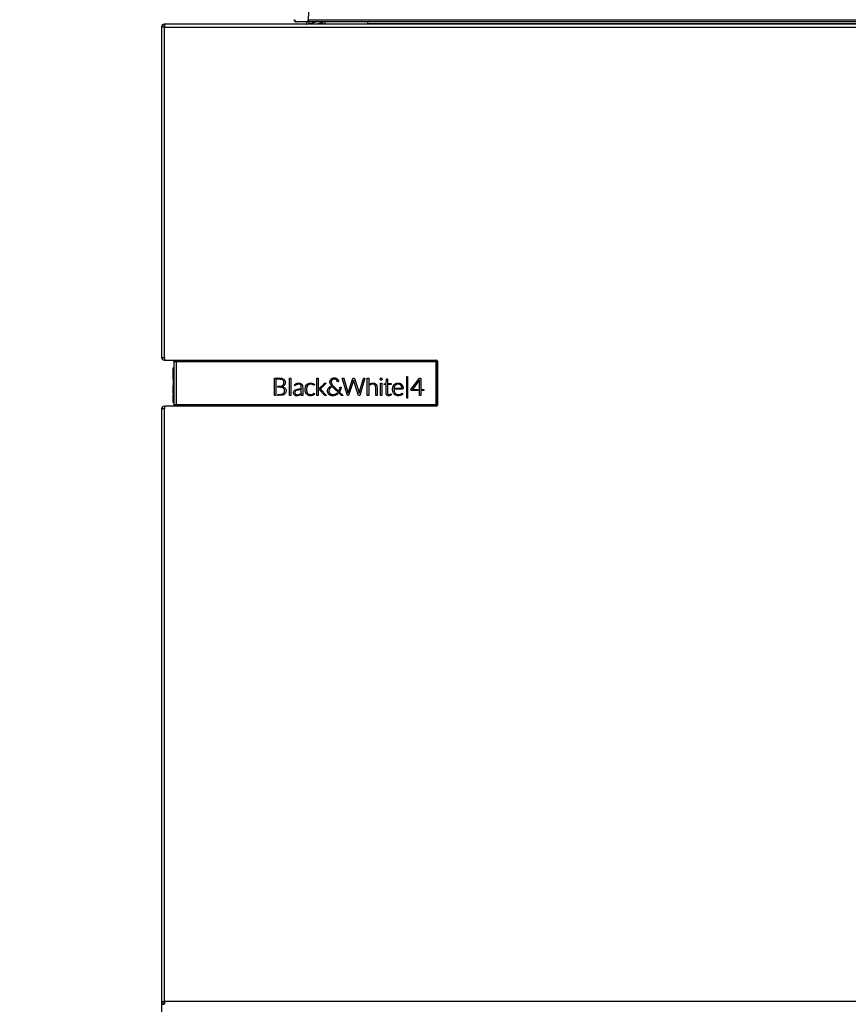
# Model space of a CAD drawing. Header units: millimetres. Extents: x -40 to 419, y 0 to 295.
# Tile 41 of 72: x 185 to 239, y 180 to 245. Entities that reach past the tile are written whole.
import ezdxf
from ezdxf.enums import TextEntityAlignment as Align

# ---------------------------------------------------------------- set-up
doc = ezdxf.new("R2010")
doc.units = ezdxf.units.MM
doc.layers.add('BW4_CTMPLUS_RL', color=7, linetype='Continuous')
doc.layers.add('Standard', color=7, linetype='Continuous')
doc.styles.add('SEACAD_Arial', font='arial.ttf')
doc.dimstyles.new('ISO_(mm)', dxfattribs={"dimtxt": 3, "dimasz": 3, "dimexe": 1.5, "dimexo": 0, "dimgap": 0.75, "dimtad": 1, "dimdec": 0, "dimlfac": 6.666667, "dimtxsty": 'SEACAD_Arial', "dimblk1": '_SE_FILLED', "dimblk2": '_SE_FILLED', "dimsah": 1, "dimcen": 1.5, "dimadec": 0, "dimazin": 0, "dimtfac": 0.5, "dimtmove": 0, "dimatfit": 3, "dimfxl": 1, "dimarcsym": 0})

# ---------------------------------------------------------------- blocks, each defined once
blk = doc.blocks.new('SE1')
at = {"layer": 'BW4_CTMPLUS_RL', "color": 7, "linetype": 'Continuous'}
for p, q in [((204.274, 249.858), (204.092, 244.627)), ((204.092, 244.627), (267.854, 244.627)), ((204.092, 244.477), (204.092, 244.627)), ((194.701, 244.147), (194.521, 244.147)), ((194.521, 244.147), (194.521, 222.607)), ((194.686, 244.173), (194.686, 244.326)), ((194.701, 244.327), (194.716, 244.327)), ((194.701, 244.326), (194.701, 244.147)), ((194.701, 222.607), (194.701, 244.147)), ((194.701, 244.147), (264.841, 244.147)), ((264.841, 244.327), (194.716, 244.327)), ((204.092, 244.477), (203.341, 244.477)), ((203.969, 244.477), (203.969, 244.354)), ((203.969, 244.354), (204.119, 244.354)), ((267.854, 244.477), (204.092, 244.477)), ((204.119, 244.346), (204.606, 244.477)), ((204.119, 244.477), (204.119, 244.354)), ((204.119, 244.364), (204.186, 244.364)), ((204.89, 244.397), (204.626, 244.327)), ((204.766, 244.364), (205.022, 244.364)), ((205.022, 244.477), (205.022, 244.327)), ((205.172, 244.477), (205.172, 244.327)), ((205.172, 244.364), (207.946, 244.364)), ((207.946, 244.477), (207.946, 244.354)), ((207.946, 244.354), (207.946, 244.327)), ((264.864, 244.354), (207.946, 244.354)), ((194.521, 222.607), (194.701, 222.607)), ((194.701, 222.607), (194.701, 222.427)), ((194.701, 222.427), (212.446, 222.427)), ((195.316, 222.335), (195.316, 219.518)), ((195.391, 222.411), (195.392, 222.411)), ((195.392, 222.411), (195.646, 222.411)), ((195.466, 222.41), (195.466, 222.335)), ((195.466, 222.335), (195.646, 222.335)), ((195.466, 222.335), (195.466, 219.519)), ((195.646, 222.411), (195.646, 222.427)), ((195.646, 222.41), (195.646, 222.411)), ((195.646, 222.411), (212.401, 222.411)), ((195.646, 222.41), (195.646, 222.335)), ((195.646, 222.41), (212.401, 222.41)), ((195.646, 222.335), (212.4, 222.335)), ((212.4, 222.335), (212.4, 219.518)), ((212.401, 222.411), (212.401, 222.427)), ((212.401, 222.41), (212.401, 222.411)), ((212.475, 222.337), (212.475, 219.517)), ((212.475, 222.337), (212.476, 222.337)), ((212.476, 222.337), (212.476, 219.517)), ((212.476, 222.337), (212.506, 222.337)), ((212.506, 222.337), (212.506, 219.517)), ((212.521, 222.352), (212.521, 219.502)), ((195.271, 221.905), (195.271, 221.429)), ((195.286, 221.92), (195.316, 221.921)), ((195.286, 221.432), (195.286, 221.92)), ((195.316, 221.398), (195.286, 221.397)), ((195.316, 221.398), (195.286, 221.397)), ((195.286, 221.397), (195.286, 220.765)), ((195.286, 221.189), (195.286, 221.397)), ((195.286, 220.867), (195.286, 220.798)), ((201.881, 221.259), (202.084, 221.259)), ((201.881, 220.118), (201.881, 221.259)), ((201.973, 221.181), (201.973, 220.118)), ((202.022, 221.181), (201.973, 221.181)), ((202.092, 221.181), (202.022, 221.181)), ((202.084, 221.259), (202.152, 221.259)), ((202.152, 221.259), (202.368, 221.243)), ((202.368, 221.243), (202.38, 221.239)), ((202.38, 221.239), (202.392, 221.236)), ((202.392, 221.236), (202.491, 221.188)), ((202.43, 221.124), (202.421, 221.131)), ((202.439, 221.117), (202.43, 221.124)), ((202.481, 220.867), (202.484, 220.874)), ((202.484, 220.874), (202.486, 220.881)), ((202.491, 221.188), (202.499, 221.182)), ((202.499, 221.182), (202.507, 221.176)), ((202.566, 221.098), (202.57, 221.089)), ((202.57, 221.089), (202.574, 221.08)), ((202.577, 220.877), (202.575, 220.87)), ((202.58, 220.884), (202.577, 220.877)), ((202.865, 221.263), (202.954, 221.263)), ((202.865, 220.118), (202.865, 221.263)), ((202.954, 221.263), (202.954, 220.118)), ((203.168, 220.806), (203.292, 220.9)), ((203.292, 220.9), (203.304, 220.905)), ((203.304, 220.905), (203.315, 220.911)), ((203.359, 220.848), (203.352, 220.845)), ((203.365, 220.85), (203.359, 220.848)), ((203.568, 220.92), (203.576, 220.917)), ((203.576, 220.917), (203.584, 220.913)), ((203.652, 220.863), (203.663, 220.85)), ((203.663, 220.85), (203.704, 220.772)), ((204.081, 220.901), (204.092, 220.906)), ((204.092, 220.906), (204.103, 220.912)), ((204.333, 220.854), (204.328, 220.855)), ((204.339, 220.852), (204.333, 220.854)), ((204.386, 220.833), (204.339, 220.852)), ((204.377, 220.916), (204.387, 220.912)), ((204.387, 220.912), (204.397, 220.908)), ((204.397, 220.908), (204.495, 220.843)), ((204.652, 221.263), (204.741, 221.263)), ((204.652, 220.118), (204.652, 221.263)), ((204.741, 221.263), (204.741, 220.118)), ((204.8, 220.59), (205.118, 220.893)), ((205.257, 220.924), (204.905, 220.59)), ((205.118, 220.893), (205.128, 220.903)), ((205.128, 220.903), (205.145, 220.917)), ((205.145, 220.917), (205.147, 220.918)), ((205.147, 220.918), (205.148, 220.919)), ((205.207, 220.924), (205.237, 220.924)), ((205.237, 220.924), (205.257, 220.924)), ((205.503, 221.027), (205.507, 221.058)), ((205.503, 220.98), (205.503, 221.027)), ((205.506, 220.953), (205.503, 220.98)), ((205.513, 220.924), (205.506, 220.953)), ((205.507, 221.058), (205.517, 221.094)), ((205.523, 220.891), (205.513, 220.924)), ((205.517, 221.094), (205.527, 221.118)), ((205.527, 220.883), (205.523, 220.891)), ((205.527, 221.118), (205.534, 221.131)), ((205.537, 220.862), (205.527, 220.883)), ((205.534, 221.131), (205.551, 221.159)), ((205.555, 220.83), (205.537, 220.862)), ((205.551, 221.159), (205.572, 221.184)), ((205.572, 221.184), (205.589, 221.201)), ((205.594, 221.06), (205.588, 221.028)), ((205.588, 221.028), (205.588, 220.986)), ((205.588, 220.986), (205.593, 220.952)), ((205.589, 221.201), (205.601, 221.21)), ((205.593, 220.952), (205.601, 220.924)), ((205.6, 221.077), (205.594, 221.06)), ((205.613, 221.104), (205.6, 221.077)), ((205.601, 221.21), (205.629, 221.229)), ((205.601, 220.924), (205.614, 220.893)), ((205.632, 221.131), (205.613, 221.104)), ((205.614, 220.893), (205.625, 220.874)), ((205.625, 220.874), (205.645, 220.844)), ((205.629, 221.229), (205.659, 221.245)), ((205.64, 221.14), (205.632, 221.131)), ((205.661, 221.158), (205.64, 221.14)), ((205.659, 221.245), (205.683, 221.255)), ((205.689, 221.175), (205.661, 221.158)), ((205.683, 221.255), (205.69, 221.257)), ((205.703, 221.182), (205.689, 221.175)), ((205.69, 221.257), (205.727, 221.266)), ((205.73, 221.191), (205.703, 221.182)), ((205.727, 221.266), (205.759, 221.27)), ((205.764, 221.197), (205.73, 221.191)), ((205.759, 221.27), (205.805, 221.271)), ((205.794, 221.199), (205.764, 221.197)), ((205.82, 221.197), (205.794, 221.199)), ((205.805, 221.271), (205.842, 221.268)), ((205.846, 221.192), (205.82, 221.197)), ((205.842, 221.268), (205.88, 221.259)), ((205.867, 221.185), (205.846, 221.192)), ((205.896, 221.169), (205.867, 221.185)), ((205.88, 221.259), (205.906, 221.249)), ((205.924, 221.148), (205.896, 221.169)), ((205.906, 221.249), (205.938, 221.233)), ((205.947, 221.12), (205.924, 221.148)), ((205.938, 221.233), (205.967, 221.214)), ((205.961, 221.098), (205.947, 221.12)), ((205.989, 221.035), (205.961, 221.098)), ((205.967, 221.214), (205.988, 221.197)), ((205.988, 221.197), (206.01, 221.173)), ((206.008, 221.024), (205.989, 221.035)), ((206.036, 221.028), (206.008, 221.024)), ((206.01, 221.173), (206.03, 221.146)), ((206.03, 221.146), (206.044, 221.121)), ((206.064, 221.037), (206.036, 221.028)), ((206.044, 221.121), (206.052, 221.1)), ((206.052, 221.1), (206.06, 221.072)), ((206.06, 221.072), (206.064, 221.037)), ((206.304, 221.259), (206.361, 221.259)), ((206.647, 220.118), (206.304, 221.259)), ((206.361, 221.259), (206.399, 221.252)), ((206.399, 221.252), (206.407, 221.235)), ((206.407, 221.235), (206.667, 220.35)), ((206.697, 220.298), (207.003, 221.231)), ((207.044, 221.108), (206.722, 220.118)), ((207.003, 221.231), (207.018, 221.252)), ((207.018, 221.252), (207.036, 221.259)), ((207.036, 221.259), (207.083, 221.25)), ((207.047, 221.117), (207.044, 221.108)), ((207.369, 220.123), (207.047, 221.117)), ((207.083, 221.25), (207.093, 221.236)), ((207.093, 221.236), (207.375, 220.377)), ((207.417, 220.301), (207.689, 221.231)), ((207.787, 221.25), (207.447, 220.118)), ((207.689, 221.231), (207.704, 221.252)), ((207.704, 221.252), (207.719, 221.259)), ((207.719, 221.259), (207.784, 221.259)), ((207.784, 221.259), (207.787, 221.25)), ((207.94, 221.263), (208.029, 221.263)), ((207.94, 220.118), (207.94, 221.263)), ((208.029, 221.263), (208.029, 220.118)), ((208.097, 220.864), (208.14, 220.894)), ((208.098, 220.791), (208.097, 220.864)), ((208.14, 220.894), (208.144, 220.896)), ((208.144, 220.896), (208.156, 220.903)), ((208.415, 220.919), (208.423, 220.916)), ((208.423, 220.916), (208.432, 220.912)), ((208.503, 220.861), (208.508, 220.854)), ((208.508, 220.854), (208.514, 220.847)), ((208.514, 220.847), (208.556, 220.767)), ((208.777, 221.215), (208.777, 221.216)), ((208.778, 221.166), (208.777, 221.167)), ((208.778, 221.165), (208.777, 221.166)), ((208.778, 221.216), (208.778, 221.218)), ((208.791, 221.237), (208.792, 221.238)), ((208.791, 221.237), (208.791, 221.237)), ((208.791, 221.146), (208.791, 221.147)), ((208.792, 221.145), (208.791, 221.146)), ((208.793, 220.923), (208.88, 220.923)), ((208.793, 220.119), (208.793, 220.923)), ((208.811, 221.251), (208.812, 221.251)), ((208.812, 221.132), (208.811, 221.132)), ((208.812, 221.251), (208.814, 221.252)), ((208.813, 221.131), (208.812, 221.132)), ((208.86, 221.252), (208.862, 221.251)), ((208.862, 221.132), (208.861, 221.131)), ((208.862, 221.251), (208.864, 221.251)), ((208.863, 221.132), (208.862, 221.132)), ((208.88, 220.923), (208.88, 220.119)), ((208.882, 221.238), (208.883, 221.237)), ((208.883, 221.146), (208.882, 221.145)), ((208.883, 221.237), (208.884, 221.237)), ((208.884, 221.147), (208.883, 221.146)), ((208.897, 221.218), (208.897, 221.217)), ((208.897, 221.217), (208.898, 221.215)), ((208.898, 221.167), (208.897, 221.166)), ((208.897, 221.166), (208.897, 221.165)), ((209.032, 220.89), (209.168, 220.9)), ((209.032, 220.849), (209.032, 220.89)), ((209.039, 220.837), (209.032, 220.849)), ((209.168, 220.9), (209.186, 221.168)), ((209.186, 221.168), (209.195, 221.196)), ((209.195, 221.196), (209.208, 221.202)), ((209.208, 221.202), (209.255, 221.202)), ((209.255, 221.202), (209.255, 220.899)), ((209.255, 220.899), (209.504, 220.899)), ((209.504, 220.899), (209.504, 220.83)), ((209.691, 220.832), (209.709, 220.849)), ((209.709, 220.849), (209.733, 220.868)), ((209.733, 220.868), (209.759, 220.886)), ((209.759, 220.886), (209.787, 220.902)), ((209.787, 220.902), (209.809, 220.912)), ((209.809, 220.912), (209.813, 220.913)), ((209.813, 220.913), (209.848, 220.924)), ((209.865, 220.855), (209.838, 220.845)), ((209.848, 220.924), (209.879, 220.931)), ((209.899, 220.863), (209.865, 220.855)), ((209.879, 220.931), (209.908, 220.935)), ((209.939, 220.867), (209.899, 220.863)), ((209.908, 220.935), (209.954, 220.937)), ((209.982, 220.866), (209.939, 220.867)), ((209.954, 220.937), (209.996, 220.935)), ((210.013, 220.86), (209.982, 220.866)), ((209.996, 220.935), (210.029, 220.928)), ((210.042, 220.852), (210.013, 220.86)), ((210.029, 220.928), (210.068, 220.917)), ((210.066, 220.841), (210.042, 220.852)), ((210.068, 220.917), (210.088, 220.909)), ((210.088, 220.909), (210.093, 220.907)), ((210.093, 220.907), (210.121, 220.891)), ((210.121, 220.891), (210.147, 220.872)), ((210.147, 220.872), (210.172, 220.852)), ((210.172, 220.852), (210.186, 220.837)), ((210.526, 221.357), (210.565, 221.357)), ((210.526, 219.952), (210.526, 221.357)), ((210.565, 221.357), (210.565, 219.952)), ((210.782, 220.509), (211.35, 221.26)), ((211.349, 221.138), (210.883, 220.515)), ((211.346, 220.118), (211.347, 221.128)), ((211.347, 221.128), (211.349, 221.138)), ((211.35, 221.26), (211.428, 221.26)), ((211.428, 221.26), (211.428, 220.515)), ((195.271, 220.214), (195.271, 220.765)), ((195.271, 220.387), (195.271, 220.424)), ((195.271, 220.282), (195.271, 220.357)), ((195.286, 220.765), (195.286, 220.475)), ((195.286, 220.475), (195.286, 220.199)), ((202.106, 220.731), (202.13, 220.731)), ((202.106, 220.658), (202.106, 220.731)), ((202.148, 220.658), (202.106, 220.658)), ((202.13, 220.731), (202.169, 220.731)), ((202.169, 220.731), (202.335, 220.748)), ((202.335, 220.748), (202.344, 220.751)), ((202.344, 220.751), (202.353, 220.754)), ((202.353, 220.754), (202.427, 220.797)), ((202.377, 220.643), (202.368, 220.645)), ((202.386, 220.64), (202.377, 220.643)), ((202.393, 220.706), (202.386, 220.704)), ((202.386, 220.704), (202.4, 220.701)), ((202.427, 220.797), (202.433, 220.802)), ((202.433, 220.802), (202.439, 220.807)), ((202.458, 220.736), (202.452, 220.733)), ((202.465, 220.741), (202.458, 220.736)), ((202.469, 220.598), (202.463, 220.603)), ((202.463, 220.251), (202.472, 220.259)), ((202.475, 220.593), (202.469, 220.598)), ((202.472, 220.259), (202.481, 220.267)), ((202.526, 220.528), (202.522, 220.535)), ((202.531, 220.799), (202.526, 220.793)), ((202.529, 220.521), (202.526, 220.528)), ((202.536, 220.805), (202.531, 220.799)), ((202.546, 220.208), (202.538, 220.202)), ((202.558, 220.627), (202.566, 220.619)), ((202.566, 220.619), (202.575, 220.61)), ((202.614, 220.301), (202.609, 220.292)), ((202.618, 220.311), (202.614, 220.301)), ((203.151, 220.215), (203.145, 220.228)), ((203.154, 220.406), (203.164, 220.421)), ((203.164, 220.421), (203.241, 220.485)), ((203.226, 220.258), (203.23, 220.249)), ((203.244, 220.397), (203.236, 220.386)), ((203.241, 220.485), (203.262, 220.496)), ((203.247, 220.779), (203.244, 220.776)), ((203.307, 220.442), (203.244, 220.397)), ((203.25, 220.781), (203.247, 220.779)), ((203.287, 220.81), (203.25, 220.781)), ((203.258, 220.211), (203.258, 220.211)), ((203.258, 220.211), (203.265, 220.205)), ((203.262, 220.496), (203.394, 220.539)), ((203.292, 220.813), (203.287, 220.81)), ((203.296, 220.816), (203.292, 220.813)), ((203.352, 220.845), (203.296, 220.816)), ((203.324, 220.45), (203.307, 220.442)), ((203.435, 220.481), (203.324, 220.45)), ((203.394, 220.539), (203.426, 220.545)), ((203.448, 220.484), (203.435, 220.481)), ((203.462, 220.486), (203.448, 220.484)), ((203.456, 220.185), (203.515, 220.208)), ((203.515, 220.208), (203.521, 220.211)), ((203.521, 220.211), (203.549, 220.231)), ((203.549, 220.231), (203.554, 220.235)), ((203.554, 220.235), (203.554, 220.163)), ((203.595, 220.799), (203.584, 220.813)), ((203.635, 220.301), (203.635, 220.348)), ((203.639, 220.238), (203.635, 220.301)), ((203.64, 220.238), (203.639, 220.238)), ((203.704, 220.772), (203.709, 220.754)), ((203.709, 220.754), (203.723, 220.59)), ((203.723, 220.59), (203.723, 220.525)), ((203.723, 220.525), (203.723, 220.118)), ((203.902, 220.677), (203.906, 220.689)), ((203.907, 220.347), (203.903, 220.36)), ((203.906, 220.689), (203.91, 220.702)), ((203.912, 220.335), (203.907, 220.347)), ((203.91, 220.702), (203.969, 220.811)), ((203.971, 220.226), (203.912, 220.335)), ((203.969, 220.811), (203.977, 220.821)), ((203.979, 220.217), (203.971, 220.226)), ((203.977, 220.821), (203.985, 220.83)), ((203.986, 220.209), (203.979, 220.217)), ((203.991, 220.665), (203.988, 220.654)), ((203.988, 220.386), (203.992, 220.375)), ((203.994, 220.675), (203.991, 220.665)), ((203.992, 220.375), (203.995, 220.365)), ((204.04, 220.765), (203.994, 220.675)), ((203.995, 220.365), (204.04, 220.276)), ((204.045, 220.772), (204.04, 220.765)), ((204.04, 220.276), (204.046, 220.269)), ((204.051, 220.78), (204.045, 220.772)), ((204.046, 220.269), (204.052, 220.262)), ((204.122, 220.207), (204.13, 220.203)), ((204.132, 220.84), (204.124, 220.836)), ((204.141, 220.844), (204.132, 220.84)), ((204.341, 220.196), (204.393, 220.22)), ((204.39, 220.831), (204.386, 220.833)), ((204.393, 220.829), (204.39, 220.831)), ((204.424, 220.809), (204.393, 220.829)), ((204.393, 220.22), (204.397, 220.223)), ((204.397, 220.223), (204.401, 220.225)), ((204.401, 220.225), (204.434, 220.249)), ((204.426, 220.808), (204.424, 220.809)), ((204.43, 220.805), (204.426, 220.808)), ((204.434, 220.249), (204.436, 220.252)), ((204.436, 220.252), (204.439, 220.254)), ((204.462, 220.267), (204.466, 220.267)), ((204.509, 220.227), (204.463, 220.18)), ((204.466, 220.8), (204.464, 220.799)), ((204.495, 220.842), (204.498, 220.839)), ((204.798, 220.588), (204.8, 220.59)), ((204.798, 220.525), (204.798, 220.588)), ((205.149, 220.149), (204.798, 220.525)), ((204.873, 220.56), (204.872, 220.559)), ((204.872, 220.559), (204.873, 220.559)), ((204.879, 220.565), (204.873, 220.56)), ((204.88, 220.566), (204.879, 220.565)), ((204.881, 220.567), (204.88, 220.566)), ((204.905, 220.59), (204.881, 220.567)), ((204.885, 220.55), (204.886, 220.549)), ((204.886, 220.549), (204.887, 220.547)), ((204.887, 220.547), (204.913, 220.52)), ((204.913, 220.52), (205.282, 220.118)), ((205.347, 220.441), (205.352, 220.472)), ((205.347, 220.395), (205.347, 220.441)), ((205.349, 220.365), (205.347, 220.395)), ((205.355, 220.337), (205.349, 220.365)), ((205.352, 220.472), (205.362, 220.509)), ((205.365, 220.306), (205.355, 220.337)), ((205.362, 220.509), (205.371, 220.534)), ((205.37, 220.292), (205.365, 220.306)), ((205.38, 220.273), (205.37, 220.292)), ((205.371, 220.534), (205.375, 220.543)), ((205.375, 220.543), (205.393, 220.576)), ((205.398, 220.245), (205.38, 220.273)), ((205.393, 220.576), (205.413, 220.607)), ((205.417, 220.22), (205.398, 220.245)), ((205.413, 220.607), (205.431, 220.63)), ((205.439, 220.197), (205.417, 220.22)), ((205.431, 220.63), (205.435, 220.634)), ((205.435, 220.634), (205.463, 220.662)), ((205.441, 220.467), (205.437, 220.436)), ((205.437, 220.436), (205.438, 220.386)), ((205.438, 220.386), (205.443, 220.359)), ((205.45, 220.5), (205.441, 220.467)), ((205.443, 220.359), (205.453, 220.329)), ((205.462, 220.529), (205.45, 220.5)), ((205.453, 220.329), (205.463, 220.307)), ((205.479, 220.561), (205.462, 220.529)), ((205.463, 220.662), (205.493, 220.688)), ((205.463, 220.307), (205.466, 220.303)), ((205.466, 220.303), (205.485, 220.276)), ((205.492, 220.58), (205.479, 220.561)), ((205.485, 220.276), (205.506, 220.252)), ((205.513, 220.606), (205.492, 220.58)), ((205.493, 220.688), (205.519, 220.707)), ((205.506, 220.252), (205.525, 220.235)), ((205.541, 220.633), (205.513, 220.606)), ((205.519, 220.707), (205.537, 220.718)), ((205.525, 220.235), (205.55, 220.219)), ((205.537, 220.718), (205.575, 220.739)), ((205.56, 220.649), (205.541, 220.633)), ((205.55, 220.219), (205.58, 220.203)), ((205.577, 220.797), (205.555, 220.83)), ((205.592, 220.67), (205.56, 220.649)), ((205.575, 220.739), (205.611, 220.755)), ((205.602, 220.765), (205.577, 220.797)), ((205.63, 220.692), (205.592, 220.67)), ((205.611, 220.755), (205.602, 220.765)), ((205.649, 220.701), (205.63, 220.692)), ((205.645, 220.844), (205.676, 220.805)), ((205.657, 220.705), (205.649, 220.701)), ((206.237, 220.135), (205.657, 220.705)), ((205.676, 220.805), (205.72, 220.759)), ((205.72, 220.759), (206.068, 220.415)), ((205.816, 220.2), (205.857, 220.216)), ((205.857, 220.216), (205.891, 220.232)), ((205.891, 220.232), (205.905, 220.24)), ((205.905, 220.24), (205.94, 220.263)), ((205.94, 220.263), (205.972, 220.29)), ((205.994, 220.215), (205.97, 220.198)), ((205.972, 220.29), (206.021, 220.24)), ((206.021, 220.24), (205.994, 220.215)), ((206.068, 220.415), (206.078, 220.417)), ((206.078, 220.417), (206.107, 220.479)), ((206.107, 220.479), (206.127, 220.533)), ((206.158, 220.411), (206.125, 220.36)), ((206.125, 220.36), (206.133, 220.351)), ((206.127, 220.533), (206.135, 220.562)), ((206.133, 220.351), (206.371, 220.118)), ((206.135, 220.562), (206.145, 220.605)), ((206.145, 220.605), (206.151, 220.644)), ((206.151, 220.644), (206.16, 220.663)), ((206.179, 220.455), (206.158, 220.411)), ((206.16, 220.663), (206.173, 220.67)), ((206.173, 220.67), (206.229, 220.67)), ((206.196, 220.494), (206.179, 220.455)), ((206.21, 220.54), (206.196, 220.494)), ((206.222, 220.59), (206.21, 220.54)), ((206.227, 220.638), (206.222, 220.59)), ((206.229, 220.67), (206.227, 220.638)), ((206.667, 220.35), (206.688, 220.271)), ((206.688, 220.271), (206.697, 220.298)), ((207.375, 220.377), (207.408, 220.272)), ((207.408, 220.272), (207.417, 220.301)), ((208.142, 220.822), (208.098, 220.791)), ((208.145, 220.824), (208.142, 220.822)), ((208.156, 220.83), (208.145, 220.824)), ((208.438, 220.802), (208.433, 220.808)), ((208.444, 220.795), (208.438, 220.802)), ((208.487, 220.517), (208.487, 220.581)), ((208.487, 220.118), (208.487, 220.517)), ((208.556, 220.767), (208.559, 220.758)), ((208.559, 220.758), (208.562, 220.748)), ((208.562, 220.748), (208.576, 220.581)), ((208.576, 220.581), (208.576, 220.517)), ((208.576, 220.517), (208.576, 220.118)), ((209.07, 220.83), (209.039, 220.837)), ((209.166, 220.83), (209.07, 220.83)), ((209.166, 220.294), (209.166, 220.83)), ((209.169, 220.251), (209.166, 220.294)), ((209.175, 220.217), (209.169, 220.251)), ((209.184, 220.195), (209.175, 220.217)), ((209.255, 220.83), (209.256, 220.276)), ((209.504, 220.83), (209.255, 220.83)), ((209.256, 220.276), (209.264, 220.241)), ((209.264, 220.241), (209.269, 220.23)), ((209.269, 220.23), (209.287, 220.206)), ((209.287, 220.206), (209.294, 220.2)), ((209.408, 220.19), (209.442, 220.208)), ((209.442, 220.208), (209.466, 220.227)), ((209.466, 220.227), (209.471, 220.23)), ((209.471, 220.23), (209.486, 220.235)), ((209.486, 220.235), (209.496, 220.228)), ((209.496, 220.228), (209.524, 220.185)), ((209.588, 220.566), (209.591, 220.605)), ((209.588, 220.51), (209.588, 220.566)), ((209.59, 220.474), (209.588, 220.51)), ((209.594, 220.441), (209.59, 220.474)), ((209.591, 220.605), (209.597, 220.642)), ((209.601, 220.404), (209.594, 220.441)), ((209.597, 220.642), (209.608, 220.685)), ((209.609, 220.369), (209.601, 220.404)), ((209.608, 220.685), (209.616, 220.709)), ((209.618, 220.343), (209.609, 220.369)), ((209.616, 220.709), (209.626, 220.732)), ((209.632, 220.312), (209.618, 220.343)), ((209.626, 220.732), (209.641, 220.761)), ((209.647, 220.283), (209.632, 220.312)), ((209.641, 220.761), (209.657, 220.789)), ((209.663, 220.256), (209.647, 220.283)), ((209.657, 220.789), (209.676, 220.815)), ((209.681, 220.23), (209.663, 220.256)), ((209.676, 220.815), (209.691, 220.832)), ((209.681, 220.615), (209.676, 220.555)), ((209.676, 220.555), (209.68, 220.462)), ((209.68, 220.462), (209.689, 220.414)), ((209.691, 220.663), (209.681, 220.615)), ((209.697, 220.212), (209.681, 220.23)), ((209.689, 220.414), (209.7, 220.371)), ((209.704, 220.703), (209.691, 220.663)), ((209.72, 220.191), (209.697, 220.212)), ((209.7, 220.371), (209.702, 220.365)), ((209.702, 220.365), (209.716, 220.334)), ((209.716, 220.729), (209.704, 220.703)), ((209.734, 220.758), (209.716, 220.729)), ((209.716, 220.334), (209.731, 220.305)), ((209.731, 220.305), (209.748, 220.279)), ((209.755, 220.785), (209.734, 220.758)), ((209.748, 220.279), (209.761, 220.263)), ((209.758, 220.789), (209.755, 220.785)), ((209.776, 220.807), (209.758, 220.789)), ((209.761, 220.263), (209.784, 220.242)), ((209.802, 220.825), (209.776, 220.807)), ((209.783, 220.608), (210.178, 220.608)), ((209.783, 220.546), (209.783, 220.608)), ((210.244, 220.546), (209.783, 220.546)), ((209.784, 220.242), (209.809, 220.224)), ((209.829, 220.841), (209.802, 220.825)), ((209.809, 220.224), (209.835, 220.208)), ((209.838, 220.845), (209.829, 220.841)), ((209.835, 220.208), (209.853, 220.2)), ((210.092, 220.824), (210.066, 220.841)), ((210.072, 220.197), (210.107, 220.209)), ((210.117, 220.803), (210.092, 220.824)), ((210.107, 220.209), (210.142, 220.226)), ((210.132, 220.785), (210.117, 220.803)), ((210.15, 220.759), (210.132, 220.785)), ((210.142, 220.226), (210.187, 220.255)), ((210.165, 220.729), (210.15, 220.759)), ((210.168, 220.722), (210.165, 220.729)), ((210.181, 220.676), (210.168, 220.722)), ((210.178, 220.608), (210.19, 220.615)), ((210.19, 220.615), (210.181, 220.676)), ((210.186, 220.837), (210.193, 220.828)), ((210.187, 220.255), (210.205, 220.266)), ((210.193, 220.828), (210.211, 220.802)), ((210.205, 220.266), (210.227, 220.263)), ((210.211, 220.802), (210.227, 220.774)), ((210.227, 220.774), (210.242, 220.744)), ((210.227, 220.263), (210.258, 220.227)), ((210.258, 220.227), (210.23, 220.197)), ((210.242, 220.744), (210.25, 220.722)), ((210.262, 220.553), (210.244, 220.546)), ((210.25, 220.722), (210.261, 220.677)), ((210.261, 220.677), (210.267, 220.635)), ((210.27, 220.576), (210.262, 220.553)), ((210.267, 220.635), (210.27, 220.576)), ((210.789, 220.461), (210.782, 220.509)), ((210.797, 220.449), (210.789, 220.461)), ((210.828, 220.442), (210.797, 220.449)), ((211.242, 220.442), (210.828, 220.442)), ((210.883, 220.515), (211.242, 220.515)), ((211.242, 220.515), (211.242, 220.442)), ((211.428, 220.515), (211.634, 220.515)), ((211.428, 220.442), (211.428, 220.118)), ((211.611, 220.442), (211.428, 220.442)), ((211.626, 220.448), (211.611, 220.442)), ((211.634, 220.474), (211.626, 220.448)), ((211.634, 220.515), (211.634, 220.474)), ((195.286, 220.199), (195.316, 220.198)), ((195.286, 220.19), (195.316, 220.189)), ((195.286, 220.189), (195.316, 220.188)), ((195.286, 219.668), (195.286, 220.137)), ((195.286, 219.668), (195.316, 219.667)), ((201.973, 220.118), (201.881, 220.118)), ((202.106, 220.197), (202.155, 220.197)), ((202.106, 220.118), (202.106, 220.197)), ((202.149, 220.118), (202.106, 220.118)), ((202.404, 220.136), (202.149, 220.118)), ((202.416, 220.14), (202.404, 220.136)), ((202.428, 220.143), (202.416, 220.14)), ((202.529, 220.195), (202.428, 220.143)), ((202.538, 220.202), (202.529, 220.195)), ((202.954, 220.118), (202.865, 220.118)), ((203.202, 220.151), (203.192, 220.16)), ((203.274, 220.116), (203.261, 220.12)), ((203.305, 220.183), (203.314, 220.181)), ((203.439, 220.115), (203.432, 220.113)), ((203.445, 220.116), (203.439, 220.115)), ((203.444, 220.182), (203.45, 220.183)), ((203.51, 220.139), (203.445, 220.116)), ((203.45, 220.183), (203.456, 220.185)), ((203.519, 220.144), (203.51, 220.139)), ((203.554, 220.163), (203.519, 220.144)), ((204.089, 220.136), (204.078, 220.141)), ((204.099, 220.131), (204.089, 220.136)), ((204.13, 220.203), (204.139, 220.2)), ((204.317, 220.116), (204.31, 220.115)), ((204.324, 220.118), (204.317, 220.116)), ((204.328, 220.192), (204.335, 220.194)), ((204.335, 220.194), (204.341, 220.196)), ((204.394, 220.14), (204.388, 220.138)), ((204.4, 220.143), (204.394, 220.14)), ((204.458, 220.177), (204.453, 220.173)), ((204.463, 220.18), (204.458, 220.177)), ((204.741, 220.118), (204.652, 220.118)), ((205.282, 220.118), (205.241, 220.118)), ((205.443, 220.192), (205.439, 220.197)), ((205.461, 220.177), (205.443, 220.192)), ((205.489, 220.159), (205.461, 220.177)), ((205.518, 220.142), (205.489, 220.159)), ((205.547, 220.129), (205.518, 220.142)), ((205.567, 220.122), (205.547, 220.129)), ((205.6, 220.114), (205.567, 220.122)), ((205.58, 220.203), (205.607, 220.193)), ((205.631, 220.108), (205.6, 220.114)), ((205.607, 220.193), (205.63, 220.187)), ((205.63, 220.187), (205.665, 220.182)), ((205.66, 220.106), (205.631, 220.108)), ((205.688, 220.105), (205.66, 220.106)), ((205.665, 220.182), (205.72, 220.182)), ((205.731, 220.109), (205.688, 220.105)), ((205.72, 220.182), (205.759, 220.186)), ((205.774, 220.115), (205.731, 220.109)), ((205.759, 220.186), (205.8, 220.195)), ((205.789, 220.118), (205.774, 220.115)), ((205.826, 220.128), (205.789, 220.118)), ((205.8, 220.195), (205.816, 220.2)), ((205.868, 220.143), (205.826, 220.128)), ((205.899, 220.156), (205.868, 220.143)), ((205.932, 220.174), (205.899, 220.156)), ((205.97, 220.198), (205.932, 220.174)), ((206.257, 220.122), (206.237, 220.135)), ((206.318, 220.118), (206.257, 220.122)), ((206.371, 220.118), (206.318, 220.118)), ((206.722, 220.118), (206.647, 220.118)), ((207.371, 220.118), (207.369, 220.123)), ((207.447, 220.118), (207.371, 220.118)), ((208.029, 220.118), (207.94, 220.118)), ((208.576, 220.118), (208.487, 220.118)), ((208.88, 220.119), (208.793, 220.119)), ((209.197, 220.171), (209.184, 220.195)), ((209.207, 220.158), (209.197, 220.171)), ((209.218, 220.146), (209.207, 220.158)), ((209.237, 220.132), (209.218, 220.146)), ((209.256, 220.121), (209.237, 220.132)), ((209.275, 220.113), (209.256, 220.121)), ((209.294, 220.109), (209.275, 220.113)), ((209.294, 220.2), (209.32, 220.186)), ((209.343, 220.106), (209.294, 220.109)), ((209.32, 220.186), (209.338, 220.182)), ((209.338, 220.182), (209.375, 220.182)), ((209.374, 220.107), (209.343, 220.106)), ((209.406, 220.114), (209.374, 220.107)), ((209.375, 220.182), (209.408, 220.19)), ((209.434, 220.123), (209.406, 220.114)), ((209.464, 220.137), (209.434, 220.123)), ((209.49, 220.153), (209.464, 220.137)), ((209.524, 220.185), (209.49, 220.153)), ((209.743, 220.173), (209.72, 220.191)), ((209.769, 220.156), (209.743, 220.173)), ((209.795, 220.142), (209.769, 220.156)), ((209.818, 220.132), (209.795, 220.142)), ((209.852, 220.121), (209.818, 220.132)), ((209.883, 220.114), (209.852, 220.121)), ((209.853, 220.2), (209.884, 220.191)), ((209.912, 220.11), (209.883, 220.114)), ((209.884, 220.191), (209.915, 220.184)), ((209.977, 220.108), (209.912, 220.11)), ((209.915, 220.184), (209.946, 220.182)), ((209.946, 220.182), (209.998, 220.183)), ((210.039, 220.115), (209.977, 220.108)), ((209.998, 220.183), (210.037, 220.188)), ((210.037, 220.188), (210.072, 220.197)), ((210.086, 220.126), (210.039, 220.115)), ((210.125, 220.138), (210.086, 220.126)), ((210.164, 220.155), (210.125, 220.138)), ((210.197, 220.173), (210.164, 220.155)), ((210.23, 220.197), (210.197, 220.173)), ((210.565, 219.952), (210.526, 219.952)), ((211.428, 220.118), (211.346, 220.118)), ((194.701, 219.247), (194.521, 219.247)), ((194.521, 219.247), (194.521, 180.607)), ((212.446, 219.427), (194.701, 219.427)), ((194.701, 219.427), (194.701, 219.247)), ((194.701, 180.607), (194.701, 219.247)), ((195.391, 219.442), (195.391, 219.451)), ((195.391, 219.442), (195.392, 219.442)), ((195.391, 219.442), (195.392, 219.442)), ((195.646, 219.442), (195.392, 219.442)), ((195.646, 219.518), (195.466, 219.519)), ((195.466, 219.444), (195.466, 219.519)), ((212.4, 219.518), (195.646, 219.518)), ((195.646, 219.518), (195.646, 219.443)), ((212.401, 219.443), (195.646, 219.443)), ((195.646, 219.443), (195.646, 219.442)), ((212.401, 219.442), (195.646, 219.442)), ((195.646, 219.442), (195.646, 219.427)), ((212.401, 219.443), (212.401, 219.442)), ((212.401, 219.442), (212.401, 219.427)), ((212.475, 219.517), (212.476, 219.517)), ((212.476, 219.517), (212.506, 219.517)), ((194.521, 180.607), (194.701, 180.607)), ((194.686, 180.427), (194.686, 180.581)), ((194.701, 180.607), (194.701, 180.427)), ((264.841, 180.607), (194.701, 180.607))]:
    blk.add_line(p, q, dxfattribs=at)
for centre, radius, start, end in [((203.341, 244.627), 0.15, 177.99615, 269.99542), ((194.701, 244.147), 0.18, 94.78019, 180), ((194.701, 244.147), 0.03, 120, 180), ((194.701, 244.147), 0.18, 90, 94.78019), ((194.701, 244.147), 0.03, 90, 120), ((194.716, 244.147), 0.18, 90, 94.78019), ((203.308, 244.628), 0.151, 225.05102, 270.10197), ((203.942, 244.354), 0.027, 270, 290.2218), ((203.942, 244.354), 0.027, 290.22157, 0), ((204.844, 244.568), 0.177, 285, 328.76778), ((194.701, 222.607), 0.18, 180, 270), ((194.701, 222.607), 0.03, 180, 270), ((195.394, 222.332), 0.0777, 92.27096, 178.03378), ((195.466, 271.619), 49.284, 269.82562, 270), ((195.421, 222.334), 0.075, 91, 180), ((195.383, 222.409), 0.00845, 5.30017, 15.04959), ((195.437, 225.269), 2.86, 269.07318, 270.57868), ((195.391, 222.441), 0.03, 270.5, 330.5732), ((195.65, 171.89), 50.52, 90.00373, 90.20818), ((208.064, 222.464), 4.338, 358.30249, 359.29335), ((212.574, 215.809), 6.529, 90.87292, 91.53124), ((212.401, 222.337), 0.0747, 0, 90), ((212.446, 222.352), 0.075, 0, 90), ((212.401, 222.337), 0.105, 0.00002, 58.58402), ((195.286, 221.905), 0.015, 92, 180), ((202.264, 220.975), 0.242, 316.07447, 333.44949), ((202.308, 220.962), 0.292, 27.70197, 46.9312), ((202.265, 221.009), 0.339, 323.06336, 335.89338), ((203.467, 220.681), 0.26, 44.45667, 63.1862), ((204.271, 220.546), 0.403, 118.24348, 135.29935), ((208.312, 220.672), 0.268, 44.68896, 63.49566), ((208.312, 220.672), 0.268, 53.60917, 54.63932), ((208.842, 221.189), 0.0699, 137.05699, 155.67445), ((208.847, 221.199), 0.0768, 206.24651, 222.8169), ((208.842, 221.185), 0.0732, 115.46596, 133.03354), ((208.843, 221.2), 0.0754, 227.30569, 244.36145), ((208.831, 221.184), 0.0747, 47.14438, 64.44248), ((208.83, 221.202), 0.0772, 295.77383, 312.51053), ((208.823, 221.181), 0.0819, 26.29467, 42.24614), ((208.823, 221.203), 0.0833, 317.11532, 332.41184), ((195.286, 220.214), 0.015, 180, 268), ((202.251, 221.057), 0.382, 304.07035, 316.16483), ((202.311, 220.412), 0.244, 30.12025, 47.8727), ((202.315, 220.45), 0.334, 313.62389, 331.67005), ((203.36, 220.328), 0.238, 208.53422, 225.05386), ((203.37, 220.321), 0.157, 207.22876, 224.39031), ((203.37, 220.321), 0.157, 207.22876, 224.39031), ((203.362, 220.336), 0.163, 233.29185, 249.41567), ((204.258, 220.479), 0.383, 224.87902, 242.02069), ((204.265, 220.581), 0.292, 118.90399, 137.04499), ((204.259, 220.456), 0.284, 223.20356, 241.23715), ((195.286, 219.683), 0.015, 179.90076, 267.99306), ((203.348, 220.351), 0.247, 233.93717, 249.36772), ((194.701, 219.247), 0.18, 90, 180), ((194.701, 219.247), 0.03, 90, 180), ((195.466, 170.223), 49.296, 90.00003, 90.17437), ((195.391, 219.518), 0.075, 180.03011, 269.66552), ((195.394, 219.52), 0.0779, 181.56721, 267.40302), ((195.437, 216.72), 2.723, 89.38371, 90.96446), ((195.382, 219.444), 0.00912, 345.41445, 354.32429), ((195.391, 219.412), 0.03, 29.4268, 89.5), ((195.65, 269.961), 50.518, 269.79181, 269.99627), ((205.873, 219.344), 6.529, 0.87293, 1.53123), ((212.528, 223.854), 4.338, 268.30249, 269.29335), ((212.401, 219.517), 0.0747, 270, 360), ((212.446, 219.502), 0.075, 270, 0), ((212.401, 219.517), 0.105, 301.41788, 360), ((194.701, 180.607), 0.18, 180, 265.21981), ((194.701, 180.607), 0.03, 180, 240), ((194.701, 180.607), 0.03, 240, 270)]:
    blk.add_arc(centre, radius, start, end, dxfattribs=at)
blk.add_ellipse((203.307, 244.627), major_axis=(-0.128, 0.079), ratio=0.999659, start_param=0.518643, end_param=1.3363, dxfattribs=at)
for points, knots in [([(195.316, 222.336), (195.316, 222.356), (195.324, 222.375), (195.352, 222.403), (195.371, 222.411), (195.391, 222.411)], [0, 0, 0, 0, 0.5, 0.5, 1, 1, 1, 1]), ([(212.401, 222.41), (212.421, 222.41), (212.44, 222.402), (212.467, 222.375), (212.475, 222.356), (212.475, 222.337)], [0, 0, 0, 0, 0.5, 0.5, 1, 1, 1, 1]), ([(202.421, 221.131), (202.387, 221.152), (202.356, 221.165), (202.328, 221.17), (202.299, 221.176), (202.272, 221.179), (202.247, 221.18), (202.223, 221.181), (202.21, 221.181), (202.209, 221.181), (202.208, 221.181), (202.204, 221.181), (202.196, 221.181), (202.187, 221.181), (202.174, 221.181), (202.154, 221.181), (202.135, 221.181), (202.114, 221.181), (202.092, 221.181)], [0, 0, 0, 0, 0.302264, 0.302264, 0.302264, 0.541149, 0.541149, 0.541149, 0.654812, 0.654812, 0.654812, 0.694729, 0.694729, 0.694729, 0.816263, 0.816263, 0.816263, 1, 1, 1, 1]), ([(202.486, 220.881), (202.491, 220.894), (202.494, 220.905), (202.496, 220.915), (202.497, 220.925), (202.499, 220.933), (202.5, 220.938), (202.5, 220.944), (202.5, 220.958), (202.499, 220.979), (202.497, 221), (202.493, 221.021), (202.487, 221.044), (202.48, 221.066), (202.464, 221.09), (202.439, 221.117)], [0, 0, 0, 0, 0.141572, 0.141572, 0.141572, 0.23405, 0.23405, 0.23405, 0.392207, 0.392207, 0.392207, 0.652444, 0.652444, 0.652444, 1, 1, 1, 1]), ([(202.574, 221.08), (202.585, 221.049), (202.591, 221.021), (202.592, 220.998), (202.593, 220.975), (202.593, 220.956), (202.593, 220.942), (202.592, 220.928), (202.587, 220.909), (202.58, 220.884)], [0, 0, 0, 0, 0.422167, 0.422167, 0.422167, 0.702504, 0.702504, 0.702504, 1, 1, 1, 1]), ([(203.315, 220.911), (203.355, 220.926), (203.39, 220.934), (203.42, 220.936), (203.45, 220.938), (203.474, 220.938), (203.494, 220.937), (203.514, 220.935), (203.538, 220.93), (203.568, 220.92)], [0, 0, 0, 0, 0.419004, 0.419004, 0.419004, 0.706356, 0.706356, 0.706356, 1, 1, 1, 1]), ([(203.584, 220.813), (203.562, 220.834), (203.543, 220.847), (203.524, 220.853), (203.506, 220.858), (203.489, 220.861), (203.472, 220.862), (203.456, 220.863), (203.44, 220.863), (203.425, 220.862), (203.41, 220.861), (203.39, 220.857), (203.365, 220.85)], [0, 0, 0, 0, 0.307143, 0.307143, 0.307143, 0.534368, 0.534368, 0.534368, 0.738807, 0.738807, 0.738807, 1, 1, 1, 1]), ([(204.103, 220.912), (204.142, 220.926), (204.176, 220.933), (204.205, 220.935), (204.234, 220.937), (204.261, 220.937), (204.286, 220.936), (204.31, 220.934), (204.341, 220.928), (204.377, 220.916)], [0, 0, 0, 0, 0.376238, 0.376238, 0.376238, 0.66465, 0.66465, 0.66465, 1, 1, 1, 1]), ([(204.328, 220.855), (204.307, 220.86), (204.29, 220.863), (204.275, 220.864), (204.261, 220.864), (204.242, 220.864), (204.219, 220.863), (204.196, 220.861), (204.17, 220.855), (204.141, 220.844)], [0, 0, 0, 0, 0.28036, 0.28036, 0.28036, 0.575241, 0.575241, 0.575241, 1, 1, 1, 1]), ([(205.148, 220.919), (205.155, 220.922), (205.16, 220.923), (205.165, 220.924), (205.17, 220.924), (205.173, 220.924), (205.174, 220.924), (205.175, 220.924), (205.179, 220.924), (205.184, 220.924), (205.189, 220.924), (205.197, 220.924), (205.207, 220.924)], [0, 0, 0, 0, 0.295389, 0.295389, 0.295389, 0.44856, 0.44856, 0.44856, 0.605319, 0.605319, 0.605319, 1, 1, 1, 1]), ([(208.156, 220.903), (208.197, 220.922), (208.233, 220.932), (208.263, 220.934), (208.293, 220.937), (208.318, 220.937), (208.339, 220.936), (208.359, 220.934), (208.384, 220.929), (208.415, 220.919)], [0, 0, 0, 0, 0.421976, 0.421976, 0.421976, 0.706086, 0.706086, 0.706086, 1, 1, 1, 1]), ([(208.433, 220.808), (208.401, 220.841), (208.367, 220.859), (208.332, 220.861), (208.296, 220.863), (208.268, 220.863), (208.246, 220.861), (208.224, 220.859), (208.194, 220.849), (208.156, 220.83)], [0, 0, 0, 0, 0.391516, 0.391516, 0.391516, 0.679393, 0.679393, 0.679393, 1, 1, 1, 1]), ([(208.777, 221.167), (208.774, 221.174), (208.773, 221.182), (208.772, 221.19), (208.772, 221.198), (208.774, 221.206), (208.777, 221.215)], [0, 0, 0, 0, 0.468595, 0.468595, 0.468595, 1, 1, 1, 1]), ([(208.861, 221.131), (208.854, 221.129), (208.846, 221.127), (208.838, 221.127), (208.831, 221.126), (208.822, 221.128), (208.813, 221.131)], [0, 0, 0, 0, 0.474749, 0.474749, 0.474749, 1, 1, 1, 1]), ([(208.814, 221.252), (208.826, 221.256), (208.835, 221.258), (208.842, 221.257), (208.849, 221.255), (208.855, 221.254), (208.86, 221.252)], [0, 0, 0, 0, 0.608376, 0.608376, 0.608376, 1, 1, 1, 1]), ([(208.898, 221.215), (208.901, 221.206), (208.903, 221.198), (208.903, 221.19), (208.902, 221.182), (208.901, 221.174), (208.898, 221.167)], [0, 0, 0, 0, 0.530087, 0.530087, 0.530087, 1, 1, 1, 1]), ([(202.368, 220.645), (202.349, 220.65), (202.332, 220.653), (202.319, 220.655), (202.306, 220.656), (202.291, 220.657), (202.276, 220.658), (202.26, 220.658), (202.252, 220.659), (202.251, 220.658), (202.249, 220.658), (202.245, 220.658), (202.238, 220.658), (202.231, 220.658), (202.219, 220.658), (202.203, 220.658), (202.187, 220.658), (202.169, 220.658), (202.148, 220.658)], [0, 0, 0, 0, 0.225654, 0.225654, 0.225654, 0.422556, 0.422556, 0.422556, 0.537151, 0.537151, 0.537151, 0.594887, 0.594887, 0.594887, 0.752469, 0.752469, 0.752469, 1, 1, 1, 1]), ([(202.155, 220.197), (202.17, 220.197), (202.186, 220.197), (202.202, 220.197), (202.218, 220.197), (202.23, 220.197), (202.237, 220.197), (202.244, 220.197), (202.248, 220.197), (202.248, 220.197), (202.248, 220.197), (202.261, 220.197), (202.286, 220.198), (202.311, 220.199), (202.338, 220.203), (202.367, 220.208), (202.395, 220.214), (202.427, 220.229), (202.463, 220.251)], [0, 0, 0, 0, 0.149546, 0.149546, 0.149546, 0.259082, 0.259082, 0.259082, 0.294411, 0.294411, 0.294411, 0.413265, 0.413265, 0.413265, 0.668227, 0.668227, 0.668227, 1, 1, 1, 1]), ([(202.481, 220.267), (202.508, 220.296), (202.524, 220.322), (202.531, 220.345), (202.538, 220.368), (202.543, 220.39), (202.544, 220.412), (202.545, 220.433), (202.546, 220.448), (202.545, 220.456), (202.544, 220.463), (202.542, 220.473), (202.54, 220.483), (202.538, 220.494), (202.534, 220.507), (202.529, 220.521)], [0, 0, 0, 0, 0.342458, 0.342458, 0.342458, 0.592457, 0.592457, 0.592457, 0.75256, 0.75256, 0.75256, 0.855972, 0.855972, 0.855972, 1, 1, 1, 1]), ([(202.575, 220.61), (202.602, 220.578), (202.619, 220.55), (202.626, 220.526), (202.633, 220.501), (202.637, 220.478), (202.638, 220.457), (202.64, 220.436), (202.64, 220.415), (202.638, 220.395), (202.637, 220.375), (202.63, 220.347), (202.618, 220.311)], [0, 0, 0, 0, 0.311886, 0.311886, 0.311886, 0.531764, 0.531764, 0.531764, 0.728144, 0.728144, 0.728144, 1, 1, 1, 1]), ([(203.145, 220.228), (203.136, 220.251), (203.131, 220.278), (203.129, 220.308), (203.127, 220.338), (203.135, 220.371), (203.154, 220.406)], [0, 0, 0, 0, 0.443899, 0.443899, 0.443899, 1, 1, 1, 1]), ([(203.244, 220.776), (203.233, 220.768), (203.226, 220.763), (203.221, 220.762), (203.216, 220.761), (203.21, 220.761), (203.204, 220.762), (203.198, 220.763), (203.193, 220.766), (203.189, 220.771), (203.185, 220.777), (203.182, 220.781), (203.179, 220.786), (203.177, 220.79), (203.175, 220.794), (203.172, 220.798), (203.17, 220.802), (203.169, 220.805), (203.168, 220.806)], [0, 0, 0, 0, 0.26111, 0.26111, 0.26111, 0.424218, 0.424218, 0.424218, 0.601555, 0.601555, 0.601555, 0.770783, 0.770783, 0.770783, 0.909453, 0.909453, 0.909453, 1, 1, 1, 1]), ([(203.236, 220.386), (203.225, 220.368), (203.218, 220.348), (203.216, 220.326), (203.214, 220.304), (203.218, 220.282), (203.226, 220.258)], [0, 0, 0, 0, 0.479637, 0.479637, 0.479637, 1, 1, 1, 1]), ([(203.426, 220.545), (203.46, 220.551), (203.488, 220.555), (203.512, 220.557), (203.536, 220.56), (203.563, 220.562), (203.594, 220.562), (203.625, 220.563), (203.64, 220.564), (203.638, 220.566), (203.636, 220.567), (203.635, 220.571), (203.635, 220.577), (203.635, 220.583), (203.636, 220.591), (203.635, 220.603), (203.635, 220.614), (203.635, 220.623), (203.635, 220.629), (203.635, 220.635), (203.635, 220.648), (203.634, 220.666), (203.634, 220.685), (203.631, 220.705), (203.627, 220.726), (203.622, 220.748), (203.612, 220.772), (203.595, 220.799)], [0, 0, 0, 0, 0.191409, 0.191409, 0.191409, 0.371915, 0.371915, 0.371915, 0.469488, 0.469488, 0.469488, 0.495168, 0.495168, 0.495168, 0.55213, 0.55213, 0.55213, 0.610391, 0.610391, 0.610391, 0.692259, 0.692259, 0.692259, 0.824954, 0.824954, 0.824954, 1, 1, 1, 1]), ([(203.635, 220.348), (203.635, 220.364), (203.635, 220.382), (203.635, 220.4), (203.635, 220.419), (203.635, 220.436), (203.635, 220.452), (203.635, 220.469), (203.635, 220.48), (203.635, 220.487), (203.635, 220.494), (203.636, 220.498), (203.636, 220.5), (203.637, 220.502), (203.625, 220.502), (203.6, 220.5), (203.575, 220.498), (203.552, 220.496), (203.533, 220.494), (203.514, 220.493), (203.49, 220.49), (203.462, 220.486)], [0, 0, 0, 0, 0.158726, 0.158726, 0.158726, 0.31748, 0.31748, 0.31748, 0.422267, 0.422267, 0.422267, 0.463224, 0.463224, 0.463224, 0.576438, 0.576438, 0.576438, 0.781431, 0.781431, 0.781431, 1, 1, 1, 1]), ([(203.723, 220.118), (203.72, 220.118), (203.717, 220.118), (203.712, 220.118), (203.707, 220.118), (203.702, 220.118), (203.695, 220.118), (203.689, 220.118), (203.683, 220.118), (203.677, 220.119), (203.671, 220.12), (203.666, 220.122), (203.662, 220.125), (203.658, 220.128), (203.655, 220.133), (203.653, 220.139), (203.651, 220.145), (203.649, 220.151), (203.649, 220.157), (203.648, 220.163), (203.647, 220.171), (203.646, 220.183), (203.644, 220.195), (203.643, 220.206), (203.642, 220.217), (203.641, 220.227), (203.64, 220.234), (203.64, 220.238)], [0, 0, 0, 0, 0.059278, 0.059278, 0.059278, 0.151493, 0.151493, 0.151493, 0.25451, 0.25451, 0.25451, 0.34494, 0.34494, 0.34494, 0.439258, 0.439258, 0.439258, 0.543147, 0.543147, 0.543147, 0.690626, 0.690626, 0.690626, 0.878767, 0.878767, 0.878767, 1, 1, 1, 1]), ([(203.903, 220.36), (203.891, 220.405), (203.884, 220.453), (203.882, 220.506), (203.88, 220.559), (203.886, 220.616), (203.902, 220.677)], [0, 0, 0, 0, 0.461455, 0.461455, 0.461455, 1, 1, 1, 1]), ([(203.988, 220.654), (203.976, 220.602), (203.971, 220.554), (203.972, 220.509), (203.974, 220.464), (203.98, 220.423), (203.988, 220.386)], [0, 0, 0, 0, 0.541593, 0.541593, 0.541593, 1, 1, 1, 1]), ([(204.498, 220.839), (204.497, 220.838), (204.494, 220.835), (204.491, 220.83), (204.488, 220.826), (204.485, 220.821), (204.481, 220.817), (204.478, 220.812), (204.475, 220.808), (204.473, 220.806), (204.472, 220.804), (204.469, 220.802), (204.467, 220.8), (204.466, 220.8), (204.466, 220.8), (204.466, 220.8)], [0, 0, 0, 0, 0.228872, 0.228872, 0.228872, 0.559342, 0.559342, 0.559342, 0.814918, 0.814918, 0.814918, 0.992466, 0.992466, 0.992466, 1, 1, 1, 1]), ([(204.466, 220.267), (204.473, 220.266), (204.478, 220.264), (204.481, 220.261), (204.484, 220.258), (204.485, 220.256), (204.486, 220.255), (204.487, 220.254), (204.489, 220.252), (204.492, 220.248), (204.495, 220.244), (204.499, 220.24), (204.502, 220.236), (204.505, 220.231), (204.507, 220.229), (204.509, 220.227), (204.509, 220.227), (204.509, 220.227), (204.509, 220.227)], [0, 0, 0, 0, 0.266786, 0.266786, 0.266786, 0.395988, 0.395988, 0.395988, 0.550644, 0.550644, 0.550644, 0.808665, 0.808665, 0.808665, 0.991274, 0.991274, 0.991274, 1, 1, 1, 1]), ([(208.487, 220.581), (208.487, 220.599), (208.487, 220.611), (208.487, 220.618), (208.487, 220.625), (208.487, 220.629), (208.487, 220.631), (208.487, 220.633), (208.487, 220.642), (208.486, 220.66), (208.485, 220.677), (208.483, 220.697), (208.478, 220.719), (208.473, 220.741), (208.462, 220.766), (208.444, 220.795)], [0, 0, 0, 0, 0.168097, 0.168097, 0.168097, 0.225458, 0.225458, 0.225458, 0.354741, 0.354741, 0.354741, 0.623349, 0.623349, 0.623349, 1, 1, 1, 1]), ([(203.432, 220.113), (203.408, 220.109), (203.388, 220.107), (203.372, 220.106), (203.355, 220.105), (203.34, 220.106), (203.327, 220.106), (203.314, 220.107), (203.296, 220.11), (203.274, 220.116)], [0, 0, 0, 0, 0.379181, 0.379181, 0.379181, 0.658766, 0.658766, 0.658766, 1, 1, 1, 1]), ([(203.314, 220.181), (203.33, 220.177), (203.342, 220.175), (203.351, 220.174), (203.361, 220.174), (203.373, 220.174), (203.389, 220.174), (203.404, 220.175), (203.423, 220.177), (203.444, 220.182)], [0, 0, 0, 0, 0.291344, 0.291344, 0.291344, 0.575717, 0.575717, 0.575717, 1, 1, 1, 1]), ([(204.31, 220.115), (204.286, 220.111), (204.267, 220.109), (204.253, 220.108), (204.24, 220.108), (204.22, 220.108), (204.193, 220.11), (204.166, 220.111), (204.135, 220.118), (204.099, 220.131)], [0, 0, 0, 0, 0.26526, 0.26526, 0.26526, 0.548958, 0.548958, 0.548958, 1, 1, 1, 1]), ([(204.139, 220.2), (204.167, 220.189), (204.198, 220.183), (204.231, 220.181), (204.265, 220.179), (204.297, 220.183), (204.328, 220.192)], [0, 0, 0, 0, 0.491314, 0.491314, 0.491314, 1, 1, 1, 1]), ([(205.241, 220.118), (205.229, 220.118), (205.22, 220.118), (205.213, 220.118), (205.207, 220.118), (205.2, 220.118), (205.194, 220.118), (205.187, 220.118), (205.18, 220.12), (205.174, 220.125), (205.167, 220.13), (205.164, 220.133), (205.163, 220.134), (205.162, 220.135), (205.16, 220.136), (205.159, 220.138), (205.157, 220.14), (205.154, 220.144), (205.149, 220.149)], [0, 0, 0, 0, 0.268628, 0.268628, 0.268628, 0.459814, 0.459814, 0.459814, 0.667244, 0.667244, 0.667244, 0.803915, 0.803915, 0.803915, 0.861749, 0.861749, 0.861749, 1, 1, 1, 1]), ([(212.475, 219.517), (212.475, 219.497), (212.467, 219.478), (212.44, 219.451), (212.421, 219.443), (212.401, 219.443)], [0, 0, 0, 0, 0.5, 0.5, 1, 1, 1, 1])]:
    blk.add_open_spline(points, degree=3, knots=knots, dxfattribs=at)
for points in [[(202.463, 220.603), (202.439, 220.619), (202.413, 220.631), (202.386, 220.64)], [(202.452, 220.733), (202.433, 220.722), (202.413, 220.714), (202.393, 220.706)], [(202.4, 220.701), (202.457, 220.687), (202.512, 220.663), (202.558, 220.627)], [(204.464, 220.799), (204.457, 220.794), (204.445, 220.796), (204.43, 220.805)], [(204.439, 220.254), (204.447, 220.261), (204.455, 220.266), (204.462, 220.267)], [(204.873, 220.559), (204.877, 220.556), (204.881, 220.553), (204.885, 220.55)], [(204.388, 220.138), (204.367, 220.13), (204.345, 220.123), (204.324, 220.118)], [(204.453, 220.173), (204.436, 220.162), (204.418, 220.152), (204.4, 220.143)]]:
    blk.add_open_spline(points, degree=3, dxfattribs=at)
blk = doc.blocks.new('DMBLK68')
at = {"layer": 'Standard', "linetype": 'Continuous'}
for points in [[(191.521, 156.277), (194.521, 156.777), (191.521, 157.277)], [(207.136, 156.277), (207.136, 157.277), (204.136, 156.777)]]:
    blk.add_hatch(color=7, dxfattribs=at).paths.add_polyline_path(points)
at = {"layer": 'Standard', "color": 7, "linetype": 'Continuous'}
for p, q in [((194.521, 180.607), (194.521, 155.277)), ((204.136, 171.877), (204.136, 155.277)), ((185.266, 156.777), (210.136, 156.777))]:
    blk.add_line(p, q, dxfattribs=at)
at = {"layer": 'Standard', "color": 7, "linetype": 'Continuous', "style": 'SEACAD_Arial'}
blk.add_text('64', height=3, dxfattribs=at).set_placement((186.316, 160.527), align=Align.TOP_LEFT)
blk = doc.blocks.new('_SE_FILLED')
at = {"color": 0}
blk.add_line((0, 0), (-1, 0), dxfattribs=at)
blk.add_solid([(0, 0), (-1, -0.1665), (-1, 0.1665), (0, 0)], dxfattribs=at)
blk = doc.blocks.new('DMBLK70')
at = {"layer": 'Standard', "linetype": 'Continuous'}
for points in [[(197.521, 147.277), (197.521, 148.277), (194.521, 147.777)], [(281.468, 147.277), (284.468, 147.777), (281.468, 148.277)]]:
    blk.add_hatch(color=7, dxfattribs=at).paths.add_polyline_path(points)
at = {"layer": 'Standard', "color": 7, "linetype": 'Continuous'}
for p, q in [((284.468, 185.656), (284.468, 146.277)), ((194.521, 180.607), (194.521, 146.277)), ((194.521, 147.777), (284.468, 147.777))]:
    blk.add_line(p, q, dxfattribs=at)
at = {"layer": 'Standard', "color": 7, "linetype": 'Continuous', "style": 'SEACAD_Arial'}
blk.add_text('600', height=3, dxfattribs=at).set_placement((235.973, 151.527), align=Align.TOP_LEFT)

msp = doc.modelspace()

# ---------------------------------------------------------------- block references
at = {"layer": 'Standard'}
msp.add_blockref('SE1', (0, 0), dxfattribs=at)

# ---------------------------------------------------------------- dimensions: what is measured, and where the dimension line sits
at = {"layer": 'Standard', "color": 7, "linetype": 'Continuous'}
for base, p2, picture, middle in [((204.1364, 156.7774), (204.1364, 171.8767), 'DMBLK68', (192.0621, 156.7774)), ((284.4685, 147.7774), (284.4685, 185.6565), 'DMBLK70', (239.495, 147.7774))]:
    dim = msp.add_linear_dim(base=base, p1=(194.5214, 219.2467), p2=p2, text='\\A1;<>', dimstyle='ISO_(mm)', dxfattribs=at)
    dim.commit()
    dim.dimension.update_dxf_attribs({"geometry": picture, "text_midpoint": middle, "dimtype": 160})

doc.saveas('drawing.dxf')
